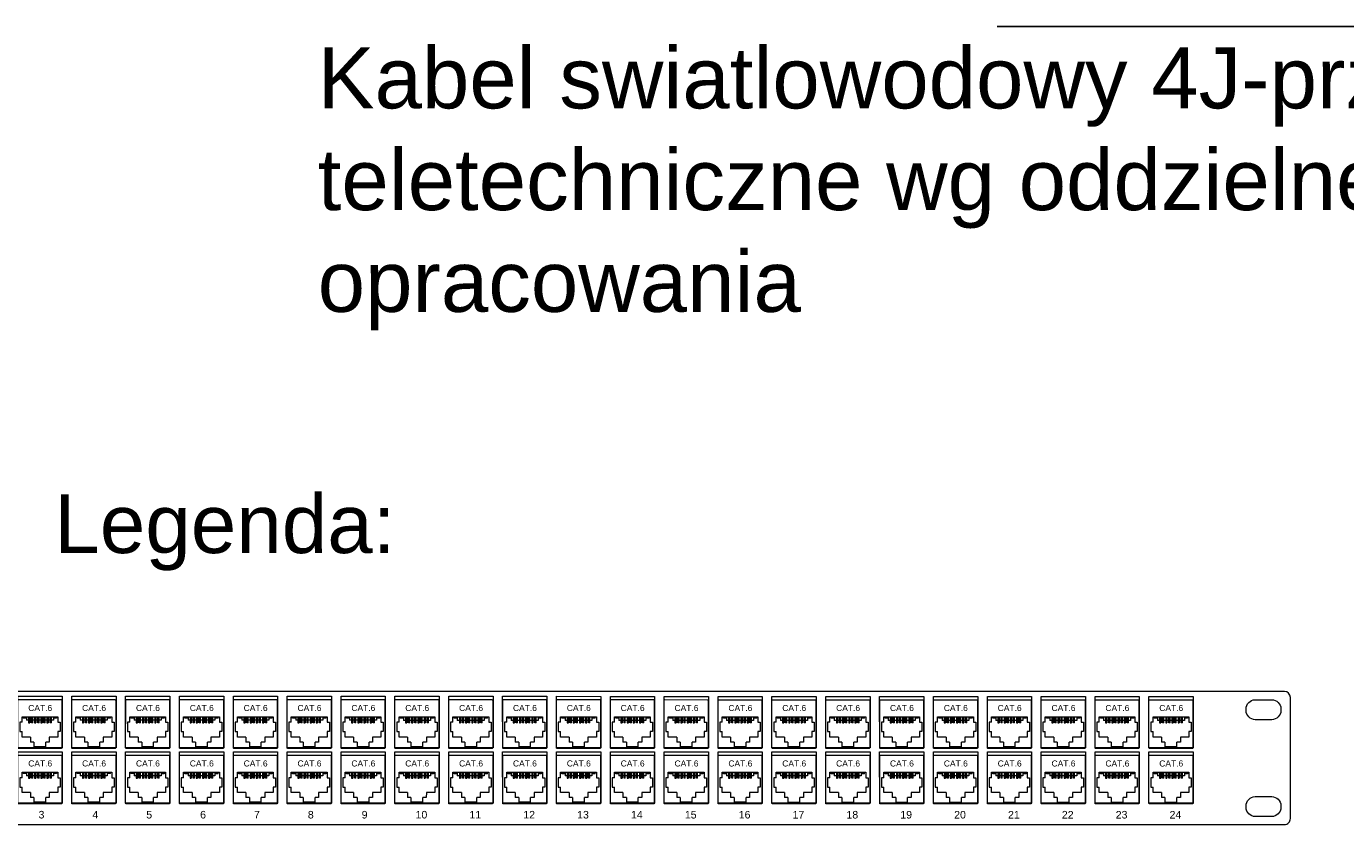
# Model space of a CAD drawing. Header units: millimetres. Extents: x 22250 to 51280, y -5012 to 7692.
# Tile 116 of 182: x 50445 to 50654, y 1005 to 1132. Entities that reach past the tile are written whole.
import ezdxf

# ---------------------------------------------------------------- set-up
doc = ezdxf.new("R2010")
doc.units = ezdxf.units.MM
doc.layers.add('00 CCTV IP - MIWI', color=10, linetype='Continuous')
doc.layers.add('BKT_panele', color=7, linetype='Continuous')
for name, color, linetype, lineweight in [('BKT_moduly', 7, 'Continuous', 5), ('E_CCTV', 3, 'Continuous', 40), ('o_panele', 7, 'Continuous', 5)]:
    doc.layers.add(name, color=color, linetype=linetype, lineweight=lineweight)
doc.styles.add('Arial10', font='arial.ttf', dxfattribs={"height": 10})
doc.styles.add('Arial2.5', font='arial.ttf', dxfattribs={"height": 2.5})
doc.styles.get("Standard").update_dxf_attribs({"font": 'arial.ttf'})

# ---------------------------------------------------------------- blocks, each defined once
blk = doc.blocks.new('1U')
at = {"layer": 'BKT_moduly', "color": 86}
for points in [[(13558.1, 4437.1), (13558.1, 4437.1), (13558.1, 4437.1), (13558.1, 4437.1), (14036.7, 4437.1), (14036.7, 4437.1), (14036.7, 4437.1, 0.41425), (14038.7, 4439.1), (14038.7, 4439.1), (14038.7, 4479.1, 0.414021), (14036.7, 4481.1), (14036.7, 4481.1), (13558.1, 4481.1, 0.457803), (13556.1, 4479.1), (13556.1, 4479.1), (13556.1, 4439, 0.414214), (13558.1, 4437.1), (13558.1, 4437.1)], [(14027.05, 4478.35), (14027.05, 4478.35), (14032.55, 4478.35, -0.401538), (14035.55, 4475.35), (14035.55, 4475.35), (14035.55, 4474.75, -0.401538), (14032.55, 4471.75), (14032.55, 4471.75), (14027.05, 4471.75, -0.401538), (14024.05, 4474.75), (14024.05, 4474.75), (14024.05, 4475.25, -0.409645), (14027.05, 4478.35), (14027.05, 4478.35)], [(14027.05, 4446.35), (14027.05, 4446.35), (14032.55, 4446.35, -0.401538), (14035.55, 4443.35), (14035.55, 4443.35), (14035.55, 4442.75, -0.401538), (14032.55, 4439.75), (14032.55, 4439.75), (14027.05, 4439.75, -0.401538), (14024.05, 4442.75), (14024.05, 4442.75), (14024.05, 4443.25, -0.409645), (14027.05, 4446.35), (14027.05, 4446.35)]]:
    blk.add_lwpolyline(points, format="xyb", dxfattribs=at)
blk = doc.blocks.new('RJ45_cat6_nieekranowany')
at = {"layer": 'BKT_moduly', "color": 86}
for p, q in [((13631.09, 4561.81), (13630.32, 4561.81)), ((13630.32, 4561.81), (13630.32, 4558.71)), ((13631.09, 4563.64), (13642.93, 4563.64)), ((13631.09, 4561.81), (13631.09, 4563.64)), ((13631.51, 4563.14), (13631.51, 4563.64)), ((13632.56, 4563.14), (13631.51, 4563.14)), ((13631.56, 4563.64), (13631.56, 4563.14)), ((13632.56, 4563.64), (13632.56, 4562.44)), ((13633.23, 4562.44), (13632.56, 4562.44)), ((13633.23, 4563.64), (13633.23, 4561.62)), ((13633.23, 4561.62), (13633.65, 4561.62)), ((13633.65, 4563.64), (13633.65, 4561.62)), ((13634.25, 4562.44), (13633.65, 4562.44)), ((13634.25, 4561.65), (13634.25, 4563.64)), ((13634.67, 4561.65), (13634.25, 4561.65)), ((13634.67, 4561.65), (13634.67, 4563.64)), ((13635.27, 4562.44), (13634.67, 4562.44)), ((13635.27, 4563.64), (13635.27, 4561.62)), ((13635.27, 4561.62), (13635.69, 4561.62)), ((13635.69, 4563.64), (13635.69, 4561.62)), ((13636.29, 4562.44), (13635.69, 4562.44)), ((13636.29, 4561.65), (13636.29, 4563.64)), ((13636.71, 4561.65), (13636.29, 4561.65)), ((13636.71, 4561.65), (13636.71, 4563.64)), ((13637.31, 4562.44), (13636.71, 4562.44)), ((13637.31, 4563.64), (13637.31, 4561.62)), ((13637.31, 4561.62), (13637.73, 4561.62)), ((13637.73, 4563.64), (13637.73, 4561.62)), ((13638.33, 4562.44), (13637.73, 4562.44)), ((13638.33, 4561.65), (13638.33, 4563.64)), ((13638.75, 4561.65), (13638.33, 4561.65)), ((13638.75, 4561.65), (13638.75, 4563.64)), ((13639.35, 4562.44), (13638.75, 4562.44)), ((13639.35, 4563.64), (13639.35, 4561.62)), ((13639.35, 4561.62), (13639.77, 4561.62)), ((13639.77, 4563.64), (13639.77, 4561.62)), ((13640.37, 4562.44), (13639.77, 4562.44)), ((13640.37, 4561.65), (13640.37, 4563.64)), ((13640.79, 4561.65), (13640.37, 4561.65)), ((13640.79, 4561.65), (13640.79, 4563.64)), ((13641.46, 4562.44), (13640.79, 4562.44)), ((13641.46, 4563.64), (13641.46, 4562.44)), ((13642.51, 4563.14), (13641.46, 4563.14)), ((13642.46, 4563.64), (13642.46, 4563.14)), ((13642.51, 4563.14), (13642.51, 4563.64)), ((13642.93, 4563.64), (13642.93, 4561.81)), ((13642.93, 4561.81), (13643.7, 4561.81)), ((13643.7, 4561.81), (13643.7, 4558.71)), ((13630.32, 4558.71), (13631.09, 4558.71)), ((13631.09, 4556.88), (13631.09, 4558.71)), ((13633.9, 4556.88), (13631.09, 4556.88)), ((13633.9, 4556.88), (13633.9, 4555.26)), ((13640.12, 4556.88), (13640.12, 4555.26)), ((13642.93, 4556.88), (13640.12, 4556.88)), ((13643.7, 4558.71), (13642.93, 4558.71)), ((13642.93, 4558.71), (13642.93, 4556.88)), ((13635.04, 4555.26), (13633.9, 4555.26)), ((13635.04, 4555.26), (13635.04, 4553.68)), ((13638.98, 4553.68), (13635.04, 4553.68)), ((13640.12, 4555.26), (13638.98, 4555.26)), ((13638.98, 4553.68), (13638.98, 4555.26))]:
    blk.add_line(p, q, dxfattribs=at)
blk.add_lwpolyline([(13629.95, 4569.27), (13644.05, 4569.27, -0.431575), (13644.25, 4569.07), (13644.25, 4569.07), (13644.25, 4553.37, -0.414961), (13644.05, 4553.17), (13644.05, 4553.17), (13629.95, 4553.17, -0.430141), (13629.75, 4553.37), (13629.75, 4553.37), (13629.75, 4569.07, -0.436133), (13629.95, 4569.27), (13629.95, 4569.27)], format="xyb", dxfattribs=at)
at = {"layer": 'BKT_moduly', "color": 86, "insert": (13633.15, 4567.52), "char_height": 2, "width": 3.75, "attachment_point": 1, "style": 'Arial10'}
blk.add_mtext('CAT.6', dxfattribs=at)
blk = doc.blocks.new('19 Patch Panel + 24xkeystone RJ45 nieekranowany Kat.6 narzedziowe')
at = {"layer": 'o_panele', "color": 86}
for points in [[(1912.95, 899.29), (1927.57, 899.29), (1927.57, 882.29), (1912.96, 882.29)], [(1930.75, 899.29), (1945.37, 899.29), (1945.37, 882.29), (1930.76, 882.29)], [(1948.55, 899.29), (1963.17, 899.29), (1963.17, 882.29), (1948.56, 882.29)], [(1966.35, 899.29), (1980.97, 899.29), (1980.97, 882.29), (1966.36, 882.29)], [(1984.15, 899.29), (1998.77, 899.29), (1998.77, 882.29), (1984.16, 882.29)], [(2001.95, 899.29), (2016.57, 899.29), (2016.57, 882.29), (2001.96, 882.29)], [(2019.75, 899.29), (2034.37, 899.29), (2034.37, 882.29), (2019.76, 882.29)], [(2037.55, 899.29), (2052.17, 899.29), (2052.17, 882.29), (2037.56, 882.29)], [(2055.35, 899.29), (2069.97, 899.29), (2069.97, 882.29), (2055.36, 882.29)], [(2073.15, 899.29), (2087.77, 899.29), (2087.77, 882.29), (2073.16, 882.29)], [(2090.95, 899.29), (2105.57, 899.29), (2105.57, 882.29), (2090.96, 882.29)], [(2108.75, 899.29), (2123.37, 899.29), (2123.37, 882.29), (2108.76, 882.29)], [(2126.55, 899.29), (2141.17, 899.29), (2141.17, 882.29), (2126.56, 882.29)], [(2144.35, 899.29), (2158.97, 899.29), (2158.97, 882.29), (2144.36, 882.29)], [(2162.15, 899.29), (2176.77, 899.29), (2176.77, 882.29), (2162.16, 882.29)], [(2179.95, 899.29), (2194.57, 899.29), (2194.57, 882.29), (2179.96, 882.29)], [(2197.75, 899.29), (2212.37, 899.29), (2212.37, 882.29), (2197.76, 882.29)], [(2215.55, 899.29), (2230.17, 899.29), (2230.17, 882.29), (2215.56, 882.29)], [(2233.35, 899.29), (2247.97, 899.29), (2247.97, 882.29), (2233.36, 882.29)], [(2251.15, 899.29), (2265.77, 899.29), (2265.77, 882.29), (2251.16, 882.29)], [(2268.95, 899.29), (2283.57, 899.29), (2283.57, 882.29), (2268.96, 882.29)], [(2286.75, 899.29), (2301.37, 899.29), (2301.37, 882.29), (2286.76, 882.29)], [(1912.95, 880.97), (1927.57, 880.97), (1927.57, 863.97), (1912.96, 863.97)], [(1930.75, 880.97), (1945.37, 880.97), (1945.37, 863.97), (1930.76, 863.97)], [(1948.55, 880.97), (1963.17, 880.97), (1963.17, 863.97), (1948.56, 863.97)], [(1966.35, 880.97), (1980.97, 880.97), (1980.97, 863.97), (1966.36, 863.97)], [(1984.15, 880.97), (1998.77, 880.97), (1998.77, 863.97), (1984.16, 863.97)], [(2001.95, 880.97), (2016.57, 880.97), (2016.57, 863.97), (2001.96, 863.97)], [(2019.75, 880.97), (2034.37, 880.97), (2034.37, 863.97), (2019.76, 863.97)], [(2037.55, 880.97), (2052.17, 880.97), (2052.17, 863.97), (2037.56, 863.97)], [(2055.35, 880.97), (2069.97, 880.97), (2069.97, 863.97), (2055.36, 863.97)], [(2073.15, 880.97), (2087.77, 880.97), (2087.77, 863.97), (2073.16, 863.97)], [(2090.95, 880.97), (2105.57, 880.97), (2105.57, 863.97), (2090.96, 863.97)], [(2108.75, 880.97), (2123.37, 880.97), (2123.37, 863.97), (2108.76, 863.97)], [(2126.55, 880.97), (2141.17, 880.97), (2141.17, 863.97), (2126.56, 863.97)], [(2144.35, 880.97), (2158.97, 880.97), (2158.97, 863.97), (2144.36, 863.97)], [(2162.15, 880.97), (2176.77, 880.97), (2176.77, 863.97), (2162.16, 863.97)], [(2179.95, 880.97), (2194.57, 880.97), (2194.57, 863.97), (2179.96, 863.97)], [(2197.75, 880.97), (2212.37, 880.97), (2212.37, 863.97), (2197.76, 863.97)], [(2215.55, 880.97), (2230.17, 880.97), (2230.17, 863.97), (2215.56, 863.97)], [(2233.35, 880.97), (2247.97, 880.97), (2247.97, 863.97), (2233.36, 863.97)], [(2251.15, 880.97), (2265.77, 880.97), (2265.77, 863.97), (2251.16, 863.97)], [(2268.95, 880.97), (2283.57, 880.97), (2283.57, 863.97), (2268.96, 863.97)], [(2286.75, 880.97), (2301.37, 880.97), (2301.37, 863.97), (2286.76, 863.97)]]:
    blk.add_lwpolyline(points, close=True, dxfattribs=at)
at = {"layer": 'BKT_moduly', "color": 1}
blk.add_blockref('1U', (-11705.19, -3580.17), dxfattribs=at)
at = {"layer": 'BKT_moduly', "color": 86}
for p in [(-11716.79, -3671.08), (-11698.99, -3671.08), (-11681.19, -3671.08), (-11663.39, -3671.08), (-11645.59, -3671.08), (-11627.79, -3671.08), (-11609.99, -3671.08), (-11592.19, -3671.08), (-11574.39, -3671.08), (-11556.59, -3671.08), (-11538.79, -3671.08), (-11520.99, -3671.08), (-11503.19, -3671.08), (-11485.39, -3671.08), (-11467.59, -3671.08), (-11449.79, -3671.08), (-11431.99, -3671.08), (-11414.19, -3671.08), (-11396.39, -3671.08), (-11378.59, -3671.08), (-11360.79, -3671.08), (-11342.99, -3671.08), (-11716.79, -3689.4), (-11698.99, -3689.4), (-11681.19, -3689.4), (-11663.39, -3689.4), (-11645.59, -3689.4), (-11627.79, -3689.4), (-11609.99, -3689.4), (-11592.19, -3689.4), (-11574.39, -3689.4), (-11556.59, -3689.4), (-11538.79, -3689.4), (-11520.99, -3689.4), (-11503.19, -3689.4), (-11485.39, -3689.4), (-11467.59, -3689.4), (-11449.79, -3689.4), (-11431.99, -3689.4), (-11414.19, -3689.4), (-11396.39, -3689.4), (-11378.59, -3689.4), (-11360.79, -3689.4), (-11342.99, -3689.4)]:
    blk.add_blockref('RJ45_cat6_nieekranowany', p, dxfattribs=at)
at = {"layer": 'o_panele', "color": 86, "char_height": 2.5, "width": 7.96, "attachment_point": 1, "style": 'Arial2.5'}
for s, insert in [('3', (1919.77, 861.44)), ('4', (1937.57, 861.44)), ('5', (1955.37, 861.44)), ('6', (1973.17, 861.44)), ('7', (1990.97, 861.44)), ('8', (2008.77, 861.44)), ('9', (2026.57, 861.44)), ('10', (2044.37, 861.44)), ('11', (2062.17, 861.44)), ('12', (2079.97, 861.44)), ('13', (2097.77, 861.44)), ('14', (2115.57, 861.44)), ('15', (2133.37, 861.44)), ('16', (2151.17, 861.44)), ('17', (2168.97, 861.44)), ('18', (2186.77, 861.44)), ('19', (2204.57, 861.44)), ('20', (2222.37, 861.44)), ('21', (2240.17, 861.44)), ('22', (2257.97, 861.44)), ('23', (2275.77, 861.44)), ('24', (2293.57, 861.44))]:
    blk.add_mtext(s, dxfattribs=dict(at, insert=insert))

msp = doc.modelspace()

# ---------------------------------------------------------------- linework, layer by layer
at = {"layer": 'E_CCTV', "color": 1, "lineweight": -3}
msp.add_line((50598.9, 1131.55), (50797.36, 1131.55), dxfattribs=at)

# ---------------------------------------------------------------- block references
at = {"layer": 'BKT_panele', "xscale": 0.4799991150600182, "yscale": 0.4799991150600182, "zscale": 0.4799991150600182, "rotation": 359.9976478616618}
msp.add_blockref('19 Patch Panel + 24xkeystone RJ45 nieekranowany Kat.6 narzedziowe', (49525.34, 593.72), dxfattribs=at)

# ---------------------------------------------------------------- texts
at = {"layer": '00 CCTV IP - MIWI', "color": 7, "attachment_point": 1}
for s, insert, char_height, width in [('Kabel swiatlowodowy 4J-przylacze\\Pteletechniczne wg oddzielnego\\Popracowania', (50491.13, 1128.23), 9.6768, 447.2606), ('Legenda:', (50449.35, 1057.34), 9.29, 504.3805)]:
    msp.add_mtext(s, dxfattribs=dict(at, insert=insert, char_height=char_height, width=width))

doc.saveas('drawing.dxf')
